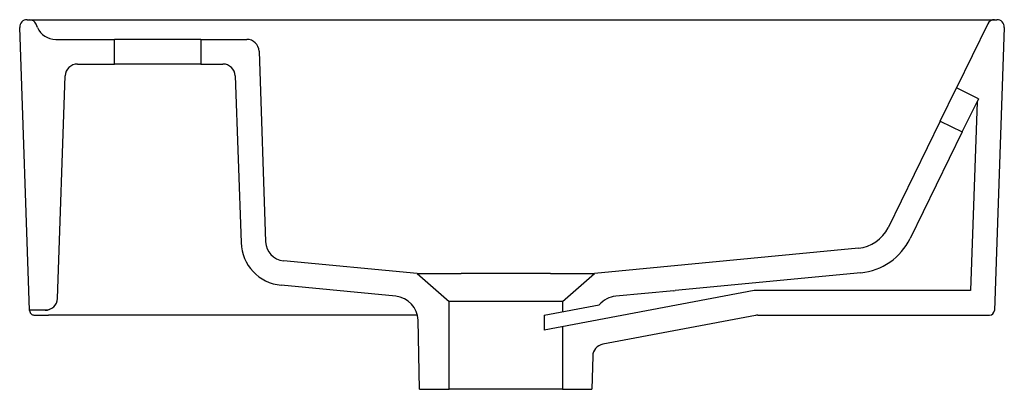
# Model space of a CAD drawing. Header units: millimetres. Extents: x 2787.753 to 2788.152, y 2073.134 to 2073.284.
import ezdxf

# ---------------------------------------------------------------- set-up
doc = ezdxf.new("R2010")
doc.units = ezdxf.units.MM
doc.layers.add('SANINDUSA', color=3, linetype='Continuous')

msp = doc.modelspace()

# ---------------------------------------------------------------- linework, layer by layer
at = {"layer": 'SANINDUSA'}
for p, q in [((2787.75561412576, 2073.283781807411), (2787.756540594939, 2073.283781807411)), ((2787.756540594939, 2073.283781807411), (2787.795974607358, 2073.283781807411)), ((2787.795974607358, 2073.283781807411), (2788.108897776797, 2073.283781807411)), ((2788.108897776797, 2073.283781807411), (2788.148379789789, 2073.283781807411)), ((2788.148379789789, 2073.283781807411), (2788.149400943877, 2073.283781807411)), ((2787.756628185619, 2073.165781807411), (2787.752615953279, 2073.280677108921)), ((2787.75989440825, 2073.280591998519), (2787.759291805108, 2073.281977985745)), ((2788.145684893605, 2073.282099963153), (2788.132946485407, 2073.25605699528)), ((2788.152399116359, 2073.280677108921), (2788.148384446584, 2073.165712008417)), ((2787.7672309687, 2073.275781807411), (2787.79111412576, 2073.275781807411)), ((2787.79111412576, 2073.265781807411), (2787.79111412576, 2073.275781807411)), ((2787.82611412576, 2073.275781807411), (2787.79111412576, 2073.275781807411)), ((2787.82611412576, 2073.275781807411), (2787.82611412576, 2073.265781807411)), ((2787.82611412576, 2073.275781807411), (2787.844785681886, 2073.275781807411)), ((2787.849782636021, 2073.270956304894), (2787.852484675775, 2073.193580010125)), ((2787.77608838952, 2073.265781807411), (2787.79111412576, 2073.265781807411)), ((2787.82611412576, 2073.265781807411), (2787.79111412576, 2073.265781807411)), ((2787.82611412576, 2073.265781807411), (2787.835128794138, 2073.265781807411)), ((2787.767936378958, 2073.170607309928), (2787.771091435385, 2073.260956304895)), ((2787.840125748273, 2073.260956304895), (2787.842490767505, 2073.193231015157)), ((2788.126355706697, 2073.242582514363), (2788.132946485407, 2073.25605699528)), ((2788.141929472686, 2073.251663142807), (2788.132946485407, 2073.25605699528)), ((2788.141929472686, 2073.251663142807), (2788.141337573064, 2073.250453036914)), ((2788.135338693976, 2073.23818866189), (2788.141337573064, 2073.250453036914)), ((2788.141337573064, 2073.250453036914), (2788.138660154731, 2073.173781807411)), ((2788.126355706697, 2073.242582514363), (2788.105194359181, 2073.199319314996)), ((2788.126355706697, 2073.242582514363), (2788.135338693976, 2073.23818866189)), ((2788.135338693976, 2073.23818866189), (2788.11417734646, 2073.194925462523)), ((2788.09315516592, 2073.190978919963), (2787.986024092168, 2073.180680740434)), ((2787.913946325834, 2073.180680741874), (2787.859714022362, 2073.185895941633)), ((2787.913946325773, 2073.180678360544), (2787.926985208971, 2073.169376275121)), ((2787.950825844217, 2073.180678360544), (2787.949139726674, 2073.180678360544)), ((2787.97298520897, 2073.169376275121), (2787.986024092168, 2073.180678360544)), ((2788.094112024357, 2073.181024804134), (2788.0188220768, 2073.173787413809)), ((2787.905321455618, 2073.171464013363), (2787.858756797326, 2073.175941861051)), ((2788.05085404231, 2073.173781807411), (2787.96559167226, 2073.157679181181)), ((2788.01827305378, 2073.173734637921), (2787.994604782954, 2073.171459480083)), ((2788.01827305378, 2073.173734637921), (2788.018812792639, 2073.173836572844)), ((2788.018812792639, 2073.173836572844), (2788.0188220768, 2073.173787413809)), ((2788.138660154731, 2073.173781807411), (2788.05085404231, 2073.173781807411)), ((2787.926985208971, 2073.133677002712), (2787.926985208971, 2073.169376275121)), ((2787.97298520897, 2073.169376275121), (2787.926985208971, 2073.169376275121)), ((2787.96559167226, 2073.16378524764), (2787.987967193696, 2073.168011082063)), ((2787.97298520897, 2073.169376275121), (2787.97298520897, 2073.165181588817)), ((2787.762939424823, 2073.165781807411), (2787.756628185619, 2073.165781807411)), ((2787.756630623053, 2073.165712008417), (2787.756628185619, 2073.165781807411)), ((2787.758629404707, 2073.163781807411), (2787.764307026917, 2073.163781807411)), ((2787.772863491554, 2073.163781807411), (2787.764307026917, 2073.163781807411)), ((2787.888550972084, 2073.163781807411), (2787.772863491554, 2073.163781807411)), ((2787.96559167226, 2073.16378524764), (2787.96559167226, 2073.157679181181)), ((2788.051330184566, 2073.163694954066), (2787.989356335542, 2073.151990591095)), ((2788.052258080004, 2073.163781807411), (2788.14638566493, 2073.163781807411)), ((2787.91498520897, 2073.133677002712), (2787.914361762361, 2073.161732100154)), ((2787.97298520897, 2073.159075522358), (2787.97298520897, 2073.133677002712)), ((2787.985285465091, 2073.147188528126), (2787.984985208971, 2073.133677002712)), ((2787.91498520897, 2073.133677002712), (2787.926985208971, 2073.133677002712)), ((2787.97298520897, 2073.133677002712), (2787.926985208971, 2073.133677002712)), ((2787.97298520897, 2073.133677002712), (2787.984985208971, 2073.133677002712))]:
    msp.add_line(p, q, dxfattribs=at)
at = {"layer": 'SANINDUSA', "flags": 128}
msp.add_lwpolyline([(2787.764557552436, 2073.166029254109), (2787.763960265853, 2073.165873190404), (2787.763015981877, 2073.165781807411)], dxfattribs=at)
at = {"layer": 'SANINDUSA'}
for centre, radius, start, end in [((2787.75561412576, 2073.280781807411), 0.003000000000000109, 90, 182.0000000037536), ((2787.756540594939, 2073.280781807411), 0.002999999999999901, 23.49856568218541, 90), ((2788.148379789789, 2073.280781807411), 0.002999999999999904, 90, 153.9353359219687), ((2788.149400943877, 2073.280781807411), 0.003000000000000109, 357.9999999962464, 90), ((2787.7672309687, 2073.283781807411), 0.007999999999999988, 203.4985656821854, 270), ((2787.844785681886, 2073.270781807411), 0.005, 2.000000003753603, 90), ((2787.77608838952, 2073.260781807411), 0.005000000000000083, 90, 177.9999999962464), ((2787.835128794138, 2073.260781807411), 0.005000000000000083, 2.000000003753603, 90), ((2788.091719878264, 2073.205910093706), 0.01500000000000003, 275.490795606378, 333.9353359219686), ((2788.091719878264, 2073.205910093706), 0.02500000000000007, 275.490795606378, 333.9353359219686), ((2787.860479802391, 2073.193859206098), 0.01800000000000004, 182.0000000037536, 264.5070942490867), ((2787.860479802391, 2073.193859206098), 0.008000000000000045, 182.0000000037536, 264.5070942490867), ((2787.762939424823, 2073.170781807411), 0.005000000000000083, 270, 357.9999999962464), ((2787.904364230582, 2073.161509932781), 0.01, 1.27303002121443, 84.50709424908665), ((2787.995561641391, 2073.161505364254), 0.009999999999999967, 95.49079560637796, 139.4152743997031), ((2788.052258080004, 2073.158781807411), 0.005, 90, 100.6948963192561), ((2788.14638566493, 2073.165781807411), 0.001999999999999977, 270, 357.9999999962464), ((2787.99028423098, 2073.14707744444), 0.005, 100.6948963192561, 178.7269699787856)]:
    msp.add_arc(centre, radius, start, end, dxfattribs=at)
for points, knots in [([(2787.913946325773, 2073.180678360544), (2787.913946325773, 2073.180678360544), (2787.914356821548, 2073.180678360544), (2787.915971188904, 2073.180678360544), (2787.91717493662, 2073.180678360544), (2787.920294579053, 2073.180678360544), (2787.922210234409, 2073.180678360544), (2787.926624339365, 2073.180678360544), (2787.929122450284, 2073.180678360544), (2787.931827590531, 2073.180678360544)], [0, 0, 0, 0, 0.2500000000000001, 0.2500000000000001, 0.5000000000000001, 0.5000000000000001, 0.75, 0.75, 1, 1, 1, 1]), ([(2787.949139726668, 2073.180678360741), (2787.948941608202, 2073.180678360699), (2787.94854263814, 2073.180678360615), (2787.947940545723, 2073.180678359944), (2787.947330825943, 2073.180678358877), (2787.946713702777, 2073.180678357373), (2787.94608938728, 2073.180678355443), (2787.945458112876, 2073.180678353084), (2787.944820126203, 2073.180678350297), (2787.944175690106, 2073.180678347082), (2787.943525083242, 2073.180678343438), (2787.942868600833, 2073.180678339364), (2787.942206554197, 2073.180678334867), (2787.941539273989, 2073.180678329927), (2787.940867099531, 2073.180678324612), (2787.939751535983, 2073.180678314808), (2787.938279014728, 2073.1806783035), (2787.936544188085, 2073.1806782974), (2787.935046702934, 2073.180678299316), (2787.933778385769, 2073.180678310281), (2787.932728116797, 2073.180678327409), (2787.932106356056, 2073.180678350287), (2787.931827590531, 2073.180678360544)], [0, 0, 0, 0, 0.03269940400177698, 0.0658499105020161, 0.09945151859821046, 0.133504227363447, 0.1680080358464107, 0.2029629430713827, 0.2383689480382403, 0.2742260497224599, 0.3105342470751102, 0.3472935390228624, 0.3845039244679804, 0.4221654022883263, 0.4602779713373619, 0.4988416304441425, 0.6128920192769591, 0.7147339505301, 0.8043664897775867, 0.8817888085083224, 0.9470001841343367, 1, 1, 1, 1]), ([(2787.968156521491, 2073.180678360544), (2787.967979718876, 2073.180678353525), (2787.967597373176, 2073.180678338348), (2787.966972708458, 2073.180678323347), (2787.966253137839, 2073.180678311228), (2787.965435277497, 2073.180678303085), (2787.964516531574, 2073.180678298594), (2787.963494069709, 2073.180678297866), (2787.962365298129, 2073.180678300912), (2787.961127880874, 2073.180678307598), (2787.959866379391, 2073.18067831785), (2787.958624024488, 2073.180678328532), (2787.957445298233, 2073.180678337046), (2787.956285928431, 2073.180678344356), (2787.955147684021, 2073.180678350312), (2787.954032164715, 2073.180678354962), (2787.952940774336, 2073.18067835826), (2787.951874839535, 2073.18067836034), (2787.951172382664, 2073.180678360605), (2787.950825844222, 2073.180678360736)], [0, 0, 0, 0, 0.03364096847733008, 0.07275050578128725, 0.1173285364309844, 0.167374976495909, 0.2228897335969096, 0.2838727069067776, 0.3503237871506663, 0.4222428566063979, 0.4996297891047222, 0.56758855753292, 0.6340009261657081, 0.6988668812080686, 0.7621864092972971, 0.8239594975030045, 0.8841861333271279, 0.9428663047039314, 1, 1, 1, 1]), ([(2787.968156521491, 2073.180678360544), (2787.970859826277, 2073.180678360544), (2787.973356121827, 2073.180678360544), (2787.977766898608, 2073.180678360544), (2787.979681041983, 2073.180678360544), (2787.982798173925, 2073.180678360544), (2787.984000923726, 2073.180678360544), (2787.985613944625, 2073.180678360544), (2787.986024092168, 2073.180678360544), (2787.986024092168, 2073.180678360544)], [0, 0, 0, 0, 0.25, 0.25, 0.5, 0.5, 0.75, 0.75, 1, 1, 1, 1]), ([(2787.756630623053, 2073.165712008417), (2787.756632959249, 2073.165645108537), (2787.756638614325, 2073.165532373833), (2787.756687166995, 2073.165297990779), (2787.756710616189, 2073.1652079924), (2787.756781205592, 2073.165010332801), (2787.756827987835, 2073.164903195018), (2787.75695757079, 2073.164676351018), (2787.757040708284, 2073.164556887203), (2787.757250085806, 2073.164325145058), (2787.757379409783, 2073.164210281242), (2787.757679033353, 2073.164012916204), (2787.757853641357, 2073.163928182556), (2787.758224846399, 2073.163813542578), (2787.758426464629, 2073.163781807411), (2787.758629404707, 2073.163781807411)], [0, 0, 0, 0, 0.25, 0.25, 0.375, 0.375, 0.5, 0.5, 0.625, 0.625, 0.75, 0.75, 0.875, 0.875, 1, 1, 1, 1]), ([(2787.914018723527, 2073.163781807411), (2787.912196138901, 2073.163781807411), (2787.903706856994, 2073.163781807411), (2787.895217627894, 2073.163781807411), (2787.888550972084, 2073.163781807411)], [0, 0, 0, 0, 0.2146924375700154, 0.9999999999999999, 0.9999999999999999, 0.9999999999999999, 0.9999999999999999])]:
    msp.add_open_spline(points, degree=3, knots=knots, dxfattribs=at)

doc.saveas('drawing.dxf')
